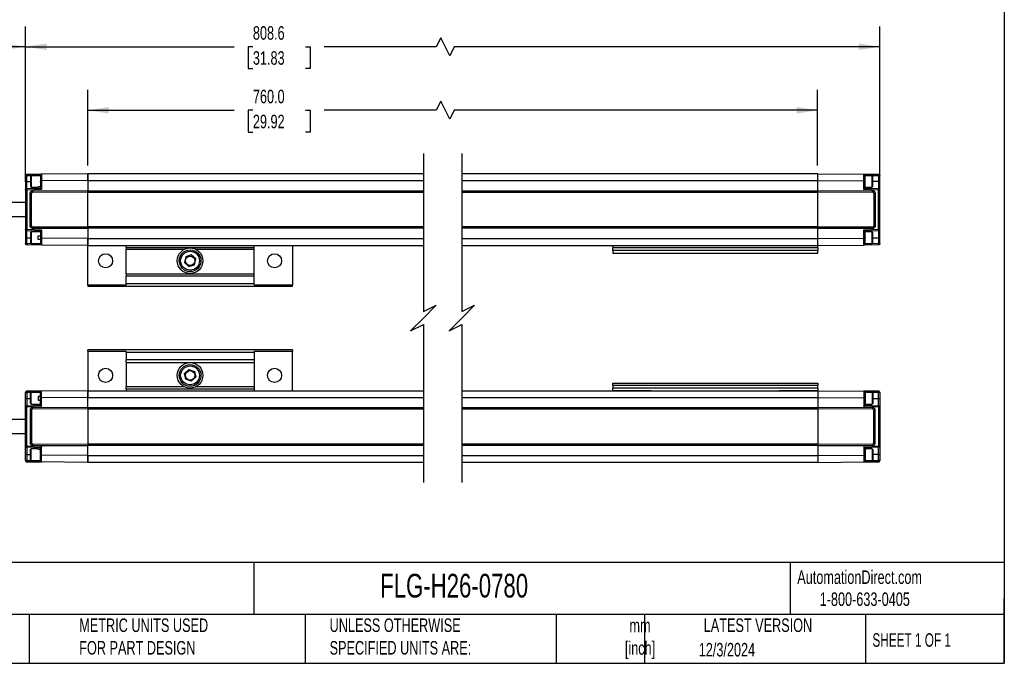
# Model space of a CAD drawing. Header units: millimetres. Extents: x 16 to 683, y 16 to 524.
# Tile 6 of 15: x 298 to 683, y 16 to 267. Entities that reach past the tile are written whole.
import ezdxf

# ---------------------------------------------------------------- set-up
doc = ezdxf.new("R2010")
doc.units = ezdxf.units.MM
doc.header["$LTSCALE"] = 2.5
doc.layers.add('DIMENSIONS', color=140, linetype='Continuous', lineweight=25)
doc.layers.add('TEXT', color=140, linetype='Continuous', lineweight=25)
doc.styles.add('SLDTEXTSTYLE0', font='TXT', dxfattribs={"width": 0.7})
doc.styles.add('SLDTEXTSTYLE1', font='TXT', dxfattribs={"width": 0.65})
doc.dimstyles.new('SLDDIMSTYLE0', dxfattribs={"dimtxt": 5.39502, "dimasz": 8.255, "dimexe": 0, "dimexo": 0.0625, "dimgap": 1.348755, "dimtad": 0, "dimtih": 1, "dimtoh": 1, "dimrnd": 1e-09, "dimzin": 4, "dimdsep": 46, "dimtxsty": 'SLDTEXTSTYLE0', "dimsah": 1, "dimcen": 0.09, "dimadec": 0, "dimazin": 1, "dimtfac": 1, "dimtofl": 0, "dimtmove": 0, "dimatfit": 3, "dimfxl": 0, "dimfrac": 2, "dimtolj": 1, "dimtzin": 12, "dimarcsym": 0})
doc.dimstyles.new('SLDDIMSTYLE1', dxfattribs={"dimtxt": 5.39502, "dimasz": 8.255, "dimexe": 0, "dimexo": 0.0625, "dimgap": 1.348755, "dimtad": 0, "dimtih": 1, "dimtoh": 1, "dimrnd": 1e-09, "dimzin": 12, "dimdsep": 46, "dimtxsty": 'SLDTEXTSTYLE0', "dimsah": 1, "dimcen": 0.09, "dimadec": 0, "dimazin": 3, "dimtfac": 1, "dimtofl": 0, "dimtmove": 0, "dimatfit": 3, "dimfxl": 0, "dimfrac": 2, "dimtolj": 1, "dimtzin": 12, "dimarcsym": 0})

# ---------------------------------------------------------------- blocks, each defined once
blk = doc.blocks.new('_D')
at = {"layer": 'DIMENSIONS'}
for p, q in [((324.5, 210.41), (324.5, 240)), ((609.7, 210.41), (609.7, 240)), ((462.42, 235.59), (460.66, 232.06)), ((465.95, 228.54), (462.42, 235.59)), ((324.5, 232.06), (381.73, 232.06)), ((389.04, 232.06), (387.23, 232.06)), ((387.23, 232.06), (387.23, 223.49)), ((409.56, 232.06), (411.38, 232.06)), ((411.38, 232.06), (411.38, 223.49)), ((460.66, 232.06), (416.87, 232.06)), ((467.71, 232.06), (465.95, 228.54)), ((609.7, 232.06), (467.71, 232.06)), ((387.23, 223.49), (389.04, 223.49)), ((411.38, 223.49), (409.56, 223.49))]:
    blk.add_line(p, q, dxfattribs=at)
for points in [[(324.5, 232.06), (332.75, 230.79), (332.75, 233.33)], [(609.7, 232.06), (601.45, 233.33), (601.45, 230.79)]]:
    blk.add_solid(points, dxfattribs=at)
at = {"layer": 'DIMENSIONS', "char_height": 5.292, "attachment_point": 1, "style": 'SLDTEXTSTYLE0'}
for s, insert in [('760.0', (389.04, 240.09)), ('29.92', (389.04, 230.31))]:
    blk.add_mtext(s, dxfattribs=dict(at, insert=insert))
blk = doc.blocks.new('_D_1')
at = {"layer": 'DIMENSIONS'}
for p, q in [((300.2, 204.03), (300.2, 264.84)), ((634, 204.03), (634, 264.84)), ((462.45, 260.43), (460.68, 256.9)), ((465.98, 253.37), (462.45, 260.43)), ((300.2, 256.9), (381.73, 256.9)), ((389.04, 256.9), (387.23, 256.9)), ((387.23, 256.9), (387.23, 248.33)), ((409.56, 256.9), (411.38, 256.9)), ((411.38, 256.9), (411.38, 248.33)), ((460.68, 256.9), (416.87, 256.9)), ((467.74, 256.9), (465.98, 253.37)), ((634, 256.9), (467.74, 256.9)), ((387.23, 248.33), (389.04, 248.33)), ((411.38, 248.33), (409.56, 248.33))]:
    blk.add_line(p, q, dxfattribs=at)
for points in [[(300.2, 256.9), (308.45, 255.63), (308.45, 258.17)], [(634, 256.9), (625.75, 258.17), (625.75, 255.63)]]:
    blk.add_solid(points, dxfattribs=at)
at = {"layer": 'DIMENSIONS', "char_height": 5.292, "attachment_point": 1, "style": 'SLDTEXTSTYLE0'}
for s, insert in [('808.6', (389.04, 264.93)), ('31.83', (389.04, 255.15))]:
    blk.add_mtext(s, dxfattribs=dict(at, insert=insert))
blk = doc.blocks.new('_D_2')
at = {"layer": 'DIMENSIONS'}
for p, q in [((203.55, 201.66), (203.55, 264.84)), ((300.2, 204.03), (300.2, 264.84)), ((267.73, 260.43), (265.96, 256.9)), ((271.25, 253.37), (267.73, 260.43)), ((203.55, 256.9), (227.72, 256.9)), ((265.96, 256.9), (252.58, 256.9)), ((273.02, 256.9), (271.25, 253.37)), ((300.2, 256.9), (273.02, 256.9))]:
    blk.add_line(p, q, dxfattribs=at)
for points in [[(203.55, 256.9), (211.81, 255.63), (211.81, 258.17)], [(300.2, 256.9), (291.94, 258.17), (291.94, 255.63)]]:
    blk.add_solid(points, dxfattribs=at)
at = {"layer": 'DIMENSIONS', "char_height": 5.292, "attachment_point": 1, "style": 'SLDTEXTSTYLE0'}
for s, insert in [('200.0', (229.89, 263.72)), ('[7.87]', (228.93, 255.15))]:
    blk.add_mtext(s, dxfattribs=dict(at, insert=insert))

msp = doc.modelspace()

# ---------------------------------------------------------------- linework, layer by layer
for p, q in [((300.681, 206.53), (300.198, 206.53)), ((300.198, 206.53), (300.198, 204.238)), ((300.681, 204.238), (300.198, 204.238)), ((300.198, 204.238), (300.198, 200.853)), ((300.681, 206.53), (305.998, 206.579)), ((300.681, 204.238), (300.681, 206.53)), ((300.681, 201.352), (300.681, 204.238)), ((300.681, 204.238), (302.198, 204.238)), ((300.694, 207.03), (306.494, 207.081)), ((302.423, 206.488), (302.198, 206.263)), ((302.198, 206.263), (302.198, 202.213)), ((305.998, 206.488), (302.423, 206.488)), ((302.423, 206.488), (302.423, 201.988)), ((305.998, 206.581), (305.998, 206.342)), ((305.998, 204.088), (305.999, 204.363)), ((305.998, 204.088), (305.998, 201.538)), ((324.498, 207.238), (306.494, 207.081)), ((324.498, 204.578), (306.498, 204.416)), ((306.498, 204.416), (306.498, 201.095)), ((455.679, 207.238), (324.498, 207.238)), ((324.498, 204.578), (324.498, 207.238)), ((324.498, 207.238), (324.498, 204.578)), ((324.498, 204.578), (455.679, 204.578)), ((324.498, 204.578), (324.498, 200.668)), ((609.705, 207.238), (470.679, 207.238)), ((470.679, 204.578), (609.705, 204.578)), ((609.705, 204.578), (609.705, 207.238)), ((609.705, 207.238), (627.709, 207.081)), ((609.705, 204.578), (609.705, 207.238)), ((609.705, 200.668), (609.705, 204.578)), ((609.705, 204.578), (627.705, 204.416)), ((627.705, 201.095), (627.705, 204.416)), ((627.709, 207.081), (633.509, 207.03)), ((628.205, 206.343), (628.205, 206.581)), ((628.205, 206.579), (633.522, 206.53)), ((630.98, 206.488), (628.205, 206.488)), ((628.205, 204.088), (628.205, 204.363)), ((628.205, 201.538), (628.205, 204.088)), ((631.205, 206.263), (630.98, 206.488)), ((630.98, 201.988), (630.98, 206.488)), ((631.205, 202.213), (631.205, 206.263)), ((633.522, 204.238), (631.205, 204.238)), ((633.522, 206.53), (633.522, 204.238)), ((634.005, 206.53), (633.522, 206.53)), ((633.522, 204.238), (633.522, 201.352)), ((633.522, 204.238), (634.005, 204.238)), ((634.005, 204.238), (634.005, 206.53)), ((634.005, 200.853), (634.005, 204.238)), ((300.198, 200.853), (300.198, 185.624)), ((306, 201.538), (300.681, 201.352)), ((306.498, 201.095), (300.698, 200.891)), ((300.698, 200.891), (300.698, 185.585)), ((302.198, 202.213), (302.423, 201.988)), ((302.423, 201.988), (305.198, 201.988)), ((302.995, 200.592), (324.498, 200.668)), ((302.997, 200.063), (302.995, 200.592)), ((302.997, 200.063), (324.498, 200.138)), ((305.198, 202.114), (305.998, 202.114)), ((305.198, 201.988), (305.198, 202.114)), ((305.998, 202.079), (305.198, 202.079)), ((305.998, 201.538), (306, 201.538)), ((324.498, 200.668), (324.498, 200.518)), ((324.498, 200.517), (455.679, 200.517)), ((324.498, 199.988), (324.498, 200.517)), ((470.679, 200.517), (609.705, 200.517)), ((609.705, 200.668), (631.208, 200.592)), ((609.705, 200.518), (609.705, 200.668)), ((609.705, 200.517), (609.705, 199.988)), ((609.705, 200.138), (631.206, 200.063)), ((633.505, 200.891), (627.705, 201.095)), ((628.203, 201.538), (628.205, 201.538)), ((633.522, 201.352), (628.203, 201.538)), ((628.205, 201.988), (630.98, 201.988)), ((630.98, 201.988), (631.205, 202.213)), ((631.206, 200.063), (631.208, 200.592)), ((633.505, 185.585), (633.505, 200.891)), ((634.005, 185.624), (634.005, 200.853)), ((301.998, 186.888), (301.998, 199.588)), ((302.498, 199.563), (301.998, 199.588)), ((302.498, 186.913), (302.498, 199.563)), ((324.498, 199.988), (455.679, 199.988)), ((324.498, 186.488), (324.498, 199.988)), ((470.679, 199.988), (609.705, 199.988)), ((609.705, 186.488), (609.705, 199.988)), ((632.205, 199.588), (631.705, 199.563)), ((631.705, 199.563), (631.705, 186.913)), ((632.205, 199.588), (632.205, 186.888)), ((300.198, 195.988), (280.108, 195.988)), ((280.108, 190.488), (300.198, 190.488)), ((300.198, 185.624), (300.198, 182.238)), ((300.681, 185.124), (306, 184.938)), ((300.681, 182.238), (300.681, 185.124)), ((300.698, 185.585), (306.498, 185.382)), ((301.998, 186.888), (302.498, 186.913)), ((302.997, 186.413), (302.995, 185.884)), ((324.498, 185.808), (302.995, 185.884)), ((324.498, 186.338), (302.997, 186.413)), ((305.998, 184.938), (305.998, 182.116)), ((306.498, 185.382), (306.498, 182.06)), ((455.679, 186.488), (324.498, 186.488)), ((324.498, 185.959), (324.498, 186.488)), ((455.679, 185.959), (324.498, 185.959)), ((324.498, 185.959), (324.498, 185.808)), ((324.498, 185.808), (324.498, 181.898)), ((609.705, 186.488), (470.679, 186.488)), ((609.705, 185.959), (470.679, 185.959)), ((609.705, 186.488), (609.705, 185.959)), ((631.206, 186.413), (609.705, 186.338)), ((609.705, 185.808), (609.705, 185.959)), ((631.208, 185.884), (609.705, 185.808)), ((609.705, 181.898), (609.705, 185.808)), ((627.705, 185.382), (633.505, 185.585)), ((627.705, 182.06), (627.705, 185.382)), ((628.203, 184.938), (633.522, 185.124)), ((628.205, 182.389), (628.205, 184.938)), ((631.206, 186.413), (631.208, 185.884)), ((631.705, 186.913), (632.205, 186.888)), ((633.522, 185.124), (633.522, 182.238)), ((634.005, 182.238), (634.005, 185.624)), ((300.681, 182.238), (300.198, 182.238)), ((300.198, 182.238), (300.198, 179.946)), ((300.681, 179.946), (300.681, 182.238)), ((300.681, 182.238), (302.198, 182.238)), ((302.423, 184.488), (302.198, 184.263)), ((302.198, 184.263), (302.198, 180.213)), ((305.998, 184.488), (302.423, 184.488)), ((302.423, 184.488), (302.423, 179.988)), ((305.198, 182.926), (305.998, 182.926)), ((305.198, 181.551), (305.198, 182.926)), ((306, 181.551), (305.198, 181.551)), ((305.998, 182.116), (305.998, 181.551)), ((305.998, 181.551), (306.001, 181.551)), ((324.498, 181.898), (306.498, 182.06)), ((324.498, 181.898), (455.679, 181.898)), ((324.498, 179.238), (324.498, 181.898)), ((324.498, 181.898), (324.498, 179.238)), ((470.679, 181.898), (609.705, 181.898)), ((609.705, 181.898), (627.705, 182.06)), ((609.705, 179.238), (609.705, 181.898)), ((609.705, 179.238), (609.705, 181.898)), ((630.98, 184.488), (628.205, 184.488)), ((628.205, 182.389), (628.205, 182.113)), ((631.205, 184.263), (630.98, 184.488)), ((630.98, 179.988), (630.98, 184.488)), ((631.205, 180.213), (631.205, 184.263)), ((631.205, 182.238), (633.522, 182.238)), ((633.522, 182.238), (634.005, 182.238)), ((633.522, 182.238), (633.522, 179.946)), ((634.005, 179.946), (634.005, 182.238)), ((300.198, 179.946), (300.681, 179.946)), ((305.998, 179.897), (300.681, 179.946)), ((306.494, 179.395), (300.694, 179.446)), ((302.198, 180.213), (302.423, 179.988)), ((302.423, 179.988), (305.998, 179.988)), ((305.998, 180.109), (305.998, 180.169)), ((305.998, 180.105), (305.998, 179.895)), ((324.498, 179.238), (306.494, 179.395)), ((324.498, 179.238), (455.679, 179.238)), ((324.498, 163.802), (324.498, 179.069)), ((339.498, 178.478), (339.498, 179.238)), ((339.498, 178.478), (339.498, 177.681)), ((339.498, 178.478), (389.498, 178.478)), ((362.205, 177.681), (339.498, 177.681)), ((339.498, 168.178), (339.498, 177.681)), ((389.498, 177.681), (366.791, 177.681)), ((389.498, 178.478), (389.498, 179.238)), ((389.498, 177.681), (389.498, 178.478)), ((389.498, 168.178), (389.498, 177.681)), ((404.498, 179.238), (404.498, 163.802)), ((470.679, 179.238), (609.705, 179.238)), ((529.705, 179.138), (544.705, 179.138)), ((529.705, 179.138), (529.705, 178.238)), ((609.705, 178.238), (529.705, 178.238)), ((529.705, 177.238), (529.705, 178.238)), ((609.705, 177.238), (529.705, 177.238)), ((529.705, 177.238), (529.705, 176.238)), ((544.705, 179.238), (544.705, 179.138)), ((594.705, 179.138), (594.705, 179.238)), ((594.705, 179.138), (609.705, 179.138)), ((609.705, 179.238), (627.709, 179.395)), ((609.705, 178.238), (609.705, 179.138)), ((609.705, 178.238), (609.705, 177.238)), ((609.705, 176.238), (609.705, 177.238)), ((633.509, 179.446), (627.709, 179.395)), ((628.205, 180.134), (628.205, 180.189)), ((628.205, 179.895), (628.205, 180.134)), ((628.205, 179.988), (630.98, 179.988)), ((633.522, 179.946), (628.205, 179.897)), ((630.98, 179.988), (631.205, 180.213)), ((634.005, 179.946), (633.522, 179.946)), ((362.783, 174.784), (362.302, 172.526)), ((364.98, 175.497), (362.783, 174.784)), ((366.695, 173.951), (364.98, 175.497)), ((366.214, 171.692), (366.695, 173.951)), ((529.705, 176.238), (609.705, 176.238)), ((362.302, 172.526), (364.017, 170.979)), ((364.017, 170.979), (366.214, 171.692)), ((339.498, 168.178), (389.498, 168.178)), ((339.498, 168.178), (339.498, 167.178)), ((389.498, 167.178), (339.498, 167.178)), ((339.498, 164.238), (339.498, 167.178)), ((389.498, 167.178), (389.498, 168.178)), ((389.498, 164.238), (389.498, 167.178)), ((324.498, 163.802), (324.498, 163.238)), ((324.498, 163.802), (339.498, 163.802)), ((404.498, 163.238), (324.498, 163.238)), ((389.498, 164.238), (339.498, 164.238)), ((339.498, 164.238), (339.498, 163.802)), ((389.498, 163.802), (389.498, 164.238)), ((389.498, 163.802), (404.498, 163.802)), ((404.498, 163.238), (404.498, 163.802)), ((324.498, 137.874), (324.498, 138.438)), ((404.498, 138.438), (324.498, 138.438)), ((324.498, 137.874), (339.498, 137.874)), ((324.498, 137.874), (324.498, 122.607)), ((339.498, 137.438), (339.498, 137.874)), ((389.498, 137.438), (339.498, 137.438)), ((339.498, 137.438), (339.498, 134.498)), ((389.498, 137.874), (404.498, 137.874)), ((389.498, 137.874), (389.498, 137.438)), ((389.498, 137.438), (389.498, 134.498)), ((404.498, 138.438), (404.498, 137.874)), ((404.498, 122.438), (404.498, 137.874)), ((389.498, 134.498), (339.498, 134.498)), ((339.498, 133.498), (339.498, 134.498)), ((339.498, 133.498), (339.498, 123.995)), ((339.498, 133.498), (389.498, 133.498)), ((389.498, 134.498), (389.498, 133.498)), ((389.498, 133.498), (389.498, 123.995)), ((362.302, 129.151), (364.017, 130.697)), ((362.783, 126.892), (362.302, 129.151)), ((364.017, 130.697), (366.214, 129.984)), ((366.695, 127.726), (364.98, 126.179)), ((366.214, 129.984), (366.695, 127.726)), ((339.498, 123.198), (339.498, 123.995)), ((362.205, 123.995), (339.498, 123.995)), ((339.498, 123.198), (389.498, 123.198)), ((339.498, 123.198), (339.498, 122.438)), ((364.98, 126.179), (362.783, 126.892)), ((389.498, 123.995), (366.791, 123.995)), ((389.498, 123.995), (389.498, 123.198)), ((389.498, 123.198), (389.498, 122.438)), ((529.705, 125.438), (609.705, 125.438)), ((529.705, 124.438), (529.705, 125.438)), ((609.705, 124.438), (529.705, 124.438)), ((529.705, 124.438), (529.705, 123.438)), ((609.705, 123.438), (529.705, 123.438)), ((529.705, 122.538), (529.705, 123.438)), ((609.705, 125.438), (609.705, 124.438)), ((609.705, 123.438), (609.705, 124.438)), ((609.705, 123.438), (609.705, 122.538)), ((300.198, 121.73), (300.681, 121.73)), ((300.198, 119.438), (300.198, 121.73)), ((300.681, 119.438), (300.198, 119.438)), ((300.198, 116.053), (300.198, 119.438)), ((305.998, 121.779), (300.681, 121.73)), ((300.681, 121.73), (300.681, 119.438)), ((300.681, 119.438), (300.681, 116.552)), ((300.681, 119.438), (302.198, 119.438)), ((306.494, 122.281), (300.694, 122.23)), ((302.423, 121.688), (302.198, 121.463)), ((302.198, 117.413), (302.198, 121.463)), ((305.998, 121.688), (302.423, 121.688)), ((302.423, 117.188), (302.423, 121.688)), ((306, 120.126), (305.198, 120.126)), ((305.198, 120.126), (305.198, 118.751)), ((305.998, 121.571), (305.998, 121.781)), ((305.998, 121.568), (305.998, 121.508)), ((305.998, 119.56), (305.998, 120.126)), ((305.998, 120.126), (306.001, 120.126)), ((305.998, 116.738), (305.998, 119.56)), ((324.498, 122.438), (306.494, 122.281)), ((324.498, 119.778), (306.498, 119.616)), ((306.498, 116.295), (306.498, 119.616)), ((324.498, 122.438), (455.679, 122.438)), ((324.498, 122.438), (324.498, 119.778)), ((324.498, 119.778), (324.498, 122.438)), ((324.498, 119.778), (455.679, 119.778)), ((324.498, 115.868), (324.498, 119.778)), ((470.679, 122.438), (609.705, 122.438)), ((470.679, 119.778), (609.705, 119.778)), ((529.705, 122.538), (544.705, 122.538)), ((544.705, 122.438), (544.705, 122.538)), ((594.705, 122.538), (609.705, 122.538)), ((594.705, 122.538), (594.705, 122.438)), ((609.705, 122.438), (627.709, 122.281)), ((609.705, 122.438), (609.705, 119.778)), ((609.705, 122.438), (609.705, 119.778)), ((609.705, 119.778), (627.705, 119.616)), ((609.705, 119.778), (609.705, 115.868)), ((627.705, 119.616), (627.705, 116.295)), ((633.509, 122.23), (627.709, 122.281)), ((628.205, 121.781), (628.205, 121.542)), ((633.522, 121.73), (628.205, 121.779)), ((630.98, 121.688), (628.205, 121.688)), ((628.205, 121.542), (628.205, 121.487)), ((628.205, 119.288), (628.205, 116.738)), ((631.205, 121.463), (630.98, 121.688)), ((630.98, 121.688), (630.98, 117.188)), ((631.205, 121.463), (631.205, 117.413)), ((631.205, 119.438), (633.522, 119.438)), ((633.522, 119.438), (633.522, 121.73)), ((634.005, 121.73), (633.522, 121.73)), ((633.522, 116.552), (633.522, 119.438)), ((633.522, 119.438), (634.005, 119.438)), ((634.005, 121.73), (634.005, 119.438)), ((634.005, 119.438), (634.005, 116.053)), ((300.198, 100.824), (300.198, 116.053)), ((300.681, 116.552), (306, 116.738)), ((300.698, 116.091), (306.498, 116.295)), ((300.698, 100.785), (300.698, 116.091)), ((302.198, 117.413), (302.423, 117.188)), ((302.423, 117.188), (305.998, 117.188)), ((324.498, 115.868), (302.995, 115.792)), ((302.997, 115.263), (302.995, 115.792)), ((305.198, 118.751), (305.998, 118.751)), ((324.498, 115.718), (324.498, 115.868)), ((455.679, 115.717), (324.498, 115.717)), ((324.498, 115.717), (324.498, 115.188)), ((609.705, 115.717), (470.679, 115.717)), ((631.208, 115.792), (609.705, 115.868)), ((609.705, 115.868), (609.705, 115.718)), ((609.705, 115.188), (609.705, 115.717)), ((627.705, 116.295), (633.505, 116.091)), ((628.203, 116.738), (633.522, 116.552)), ((628.205, 117.188), (630.98, 117.188)), ((630.98, 117.188), (631.205, 117.413)), ((631.206, 115.263), (631.208, 115.792)), ((633.505, 116.091), (633.505, 100.785)), ((634.005, 116.053), (634.005, 100.824)), ((301.998, 114.788), (301.998, 102.088)), ((301.998, 114.788), (302.498, 114.763)), ((302.498, 114.763), (302.498, 102.113)), ((324.498, 115.338), (302.997, 115.263)), ((455.679, 115.188), (324.498, 115.188)), ((324.498, 115.188), (324.498, 101.688)), ((609.705, 115.188), (470.679, 115.188)), ((631.206, 115.263), (609.705, 115.338)), ((609.705, 115.188), (609.705, 101.688)), ((631.705, 114.763), (632.205, 114.788)), ((631.705, 102.113), (631.705, 114.763)), ((632.205, 102.088), (632.205, 114.788)), ((300.198, 111.188), (280.108, 111.188)), ((280.108, 105.688), (300.198, 105.688)), ((300.198, 97.438), (300.198, 100.824)), ((306, 100.138), (300.681, 100.324)), ((300.681, 100.324), (300.681, 97.438)), ((306.498, 100.582), (300.698, 100.785)), ((302.498, 102.113), (301.998, 102.088)), ((302.997, 101.613), (302.995, 101.084)), ((302.995, 101.084), (324.498, 101.008)), ((302.997, 101.613), (324.498, 101.538)), ((305.998, 97.589), (305.998, 100.138)), ((305.998, 100.138), (306, 100.138)), ((306.498, 97.26), (306.498, 100.582)), ((324.498, 101.688), (455.679, 101.688)), ((324.498, 101.688), (324.498, 101.159)), ((324.498, 101.159), (455.679, 101.159)), ((324.498, 101.008), (324.498, 101.159)), ((324.498, 97.098), (324.498, 101.008)), ((470.679, 101.688), (609.705, 101.688)), ((470.679, 101.159), (609.705, 101.159)), ((609.705, 101.159), (609.705, 101.688)), ((609.705, 101.538), (631.206, 101.613)), ((609.705, 101.159), (609.705, 101.008)), ((609.705, 101.008), (631.208, 101.084)), ((609.705, 101.008), (609.705, 97.098)), ((633.505, 100.785), (627.705, 100.582)), ((627.705, 100.582), (627.705, 97.26)), ((633.522, 100.324), (628.203, 100.138)), ((628.203, 100.138), (628.205, 100.138)), ((628.205, 100.138), (628.205, 97.588)), ((631.206, 101.613), (631.208, 101.084)), ((632.205, 102.088), (631.705, 102.113)), ((633.522, 97.438), (633.522, 100.324)), ((634.005, 100.824), (634.005, 97.438)), ((300.681, 97.438), (300.198, 97.438)), ((300.198, 95.146), (300.198, 97.438)), ((300.681, 97.438), (300.681, 95.146)), ((300.681, 97.438), (302.198, 97.438)), ((302.423, 99.688), (302.198, 99.463)), ((302.198, 95.413), (302.198, 99.463)), ((305.198, 99.688), (302.423, 99.688)), ((302.423, 95.188), (302.423, 99.688)), ((305.198, 99.688), (305.198, 99.562)), ((305.998, 99.598), (305.198, 99.598)), ((305.198, 99.562), (305.998, 99.562)), ((305.998, 97.589), (305.999, 97.313)), ((324.498, 97.098), (306.498, 97.26)), ((324.498, 97.098), (455.679, 97.098)), ((324.498, 97.098), (324.498, 94.438)), ((324.498, 94.438), (324.498, 97.098)), ((470.679, 97.098), (609.705, 97.098)), ((609.705, 97.098), (627.705, 97.26)), ((609.705, 97.098), (609.705, 94.438)), ((609.705, 97.098), (609.705, 94.438)), ((630.98, 99.688), (628.205, 99.688)), ((628.205, 97.588), (628.205, 97.313)), ((631.205, 99.463), (630.98, 99.688)), ((630.98, 99.688), (630.98, 95.188)), ((631.205, 99.463), (631.205, 95.413)), ((633.522, 97.438), (631.205, 97.438)), ((633.522, 97.438), (634.005, 97.438)), ((633.522, 95.146), (633.522, 97.438)), ((634.005, 97.438), (634.005, 95.146)), ((300.681, 95.146), (300.198, 95.146)), ((300.681, 95.146), (305.998, 95.097)), ((300.694, 94.646), (306.494, 94.595)), ((302.198, 95.413), (302.423, 95.188)), ((302.423, 95.188), (305.998, 95.188)), ((305.998, 95.095), (305.998, 95.334)), ((324.498, 94.438), (306.494, 94.595)), ((455.679, 94.438), (324.498, 94.438)), ((609.705, 94.438), (470.679, 94.438)), ((609.705, 94.438), (627.709, 94.595)), ((627.709, 94.595), (633.509, 94.646)), ((628.205, 95.334), (628.205, 95.095)), ((628.205, 95.188), (630.98, 95.188)), ((628.205, 95.097), (633.522, 95.146)), ((630.98, 95.188), (631.205, 95.413)), ((634.005, 95.146), (633.522, 95.146))]:
    msp.add_line(p, q)
at = {"flags": 128}
for points in [[(305.998, 206.342), (305.998, 206.029), (305.998, 205.568), (305.998, 204.997), (305.999, 204.363)], [(305.998, 95.334), (305.998, 95.647), (305.998, 96.108), (305.998, 96.68), (305.999, 97.313)]]:
    msp.add_lwpolyline(points, dxfattribs=at)
for centre, radius in [((364.498, 173.238), 5), ((364.498, 173.238), 4.25), ((331.498, 173.238), 2.75), ((364.498, 173.238), 3.683), ((364.498, 173.238), 1.842), ((397.498, 173.238), 2.75), ((331.498, 128.438), 2.75), ((364.498, 128.438), 5), ((364.498, 128.438), 4.25), ((364.498, 128.438), 3.683), ((397.498, 128.438), 2.75), ((364.498, 128.438), 1.842)]:
    msp.add_circle(centre, radius)
for centre, radius, start, end in [((311.445, 206.645), 10.765, 178.73079, 180.61225), ((301.311, 206.91), 0.629, 168.97664, 182.39108), ((632.893, 206.91), 0.628, 357.59842, 11.03386), ((622.938, 206.646), 10.585, 359.3717, 1.28526), ((293.601, 200.991), 7.089, 1.84728, 2.92368), ((175.735, 196.53), 125.04, 1.99867, 2.14923), ((758.468, 196.53), 125.04, 177.85077, 178.00133), ((640.602, 200.991), 7.089, 177.07632, 178.15272), ((293.6, 185.485), 7.09, 357.07631, 358.1526), ((175.777, 189.945), 124.998, 357.85077, 358.00138), ((758.426, 189.945), 124.998, 181.99862, 182.14923), ((640.603, 185.485), 7.09, 181.8474, 182.92369), ((311.446, 179.831), 10.765, 179.38775, 181.2692), ((301.311, 179.566), 0.629, 177.60904, 191.02335), ((632.893, 179.566), 0.628, 348.96615, 2.40146), ((622.938, 179.83), 10.585, 358.71475, 0.6283), ((311.446, 121.845), 10.765, 178.7308, 180.61225), ((301.311, 122.11), 0.629, 168.97665, 182.39096), ((632.893, 122.11), 0.628, 357.59854, 11.03385), ((622.938, 121.846), 10.585, 359.3717, 1.28525), ((293.6, 116.191), 7.09, 1.8474, 2.92369), ((175.777, 111.732), 124.998, 1.99862, 2.14923), ((758.426, 111.732), 124.998, 177.85077, 178.00138), ((640.603, 116.191), 7.09, 177.07631, 178.1526), ((293.601, 100.685), 7.089, 357.07632, 358.15272), ((175.735, 105.146), 125.04, 357.85077, 358.00133), ((758.468, 105.146), 125.04, 181.99867, 182.14923), ((640.602, 100.685), 7.089, 181.84728, 182.92368), ((311.445, 95.031), 10.765, 179.38775, 181.26921), ((301.311, 94.766), 0.629, 177.60892, 191.02336), ((632.893, 94.766), 0.628, 348.96614, 2.40158), ((622.938, 95.03), 10.585, 358.71474, 0.6283)]:
    msp.add_arc(centre, radius, start, end)
for points, knots in [([(300.198, 206.53), (300.206, 206.596), (300.221, 206.726), (300.335, 206.891), (300.499, 207.006), (300.629, 207.022), (300.694, 207.03)], [0, 0, 0, 0, 0.2499984, 0.5000166, 0.750009, 1, 1, 1, 1]), ([(306.494, 207.081), (306.429, 207.073), (306.299, 207.057), (306.135, 206.941), (306.021, 206.776), (306.006, 206.646), (305.998, 206.581)], [0, 0, 0, 0, 0.2500246, 0.5000128, 0.7500057, 1, 1, 1, 1]), ([(306.498, 204.416), (306.438, 204.416), (306.323, 204.414), (306.185, 204.406), (306.092, 204.393), (306.039, 204.386), (306.012, 204.37), (305.999, 204.362)], [0, 0, 0, 0, 0.3551548, 0.68571, 0.8154992, 0.9116191, 1, 1, 1, 1]), ([(306.494, 207.081), (306.494, 207.009), (306.495, 206.755), (306.495, 206.202), (306.497, 205.386), (306.498, 204.752), (306.498, 204.416)], [0, 0, 0, 0, 0.0809513, 0.2863981, 0.6218026, 1, 1, 1, 1]), ([(627.705, 204.416), (627.705, 204.753), (627.707, 205.387), (627.708, 206.204), (627.708, 206.756), (627.709, 207.01), (627.709, 207.081)], [0, 0, 0, 0, 0.3788545, 0.7135796, 0.9200664, 1, 1, 1, 1]), ([(627.705, 204.416), (627.765, 204.416), (627.881, 204.415), (628.032, 204.401), (628.144, 204.396), (628.191, 204.37), (628.204, 204.362)], [0, 0, 0, 0, 0.3546815, 0.6849271, 0.9109362, 1, 1, 1, 1]), ([(627.709, 207.081), (627.774, 207.073), (627.904, 207.057), (628.068, 206.941), (628.182, 206.776), (628.197, 206.646), (628.205, 206.581)], [0, 0, 0, 0, 0.2500246, 0.5000128, 0.7500057, 1, 1, 1, 1]), ([(628.205, 204.363), (628.203, 204.619), (628.201, 205.017), (628.2, 205.572), (628.204, 205.975), (628.205, 206.237), (628.205, 206.342)], [0, 0, 0, 0, 0.3883443, 0.6034494, 0.8397372, 1, 1, 1, 1]), ([(633.509, 207.03), (633.574, 207.022), (633.704, 207.006), (633.868, 206.891), (633.982, 206.726), (633.997, 206.596), (634.005, 206.53)], [0, 0, 0, 0, 0.2499884, 0.5000099, 0.7500042, 1, 1, 1, 1]), ([(300.198, 200.853), (300.205, 200.917), (300.22, 201.045), (300.331, 201.208), (300.49, 201.324), (300.617, 201.343), (300.681, 201.352)], [0, 0, 0, 0, 0.2500036, 0.5000005, 0.7500146, 1, 1, 1, 1]), ([(300.698, 200.891), (300.634, 200.891), (300.516, 200.891), (300.363, 200.879), (300.257, 200.878), (300.211, 200.858), (300.198, 200.853)], [0, 0, 0, 0, 0.3799278, 0.7024216, 0.9190365, 1, 1, 1, 1]), ([(301.998, 199.588), (302.013, 199.718), (302.043, 199.981), (302.274, 200.316), (302.606, 200.547), (302.867, 200.577), (302.995, 200.592)], [0, 0, 0, 0, 0.2477762, 0.5021643, 0.7554584, 1, 1, 1, 1]), ([(302.997, 200.063), (302.934, 200.056), (302.838, 200.046), (302.722, 199.984), (302.632, 199.911), (302.559, 199.813), (302.508, 199.691), (302.502, 199.609), (302.498, 199.563)], [0, 0, 0, 0, 0.2381762, 0.3656413, 0.4983381, 0.6836246, 0.8255173, 1, 1, 1, 1]), ([(306.498, 201.095), (306.464, 201.128), (306.409, 201.18), (306.293, 201.29), (306.177, 201.398), (306.069, 201.488), (306.021, 201.529), (306.005, 201.536), (306, 201.538)], [0, 0, 0, 0, 0.214746, 0.3390082, 0.7190332, 0.9219726, 0.976302, 1, 1, 1, 1]), ([(627.705, 201.095), (627.771, 201.157), (627.887, 201.268), (628.037, 201.408), (628.135, 201.488), (628.183, 201.529), (628.199, 201.536), (628.203, 201.538)], [0, 0, 0, 0, 0.4083769, 0.7191807, 0.9238677, 0.9773786, 1, 1, 1, 1]), ([(631.705, 199.563), (631.701, 199.609), (631.695, 199.691), (631.644, 199.813), (631.571, 199.911), (631.481, 199.984), (631.365, 200.046), (631.269, 200.056), (631.206, 200.063)], [0, 0, 0, 0, 0.174525, 0.316445, 0.5016625, 0.6343115, 0.7617447, 1, 1, 1, 1]), ([(631.208, 200.592), (631.336, 200.577), (631.597, 200.547), (631.929, 200.316), (632.16, 199.981), (632.19, 199.718), (632.205, 199.588)], [0, 0, 0, 0, 0.2445455, 0.4978277, 0.7522199, 1, 1, 1, 1]), ([(634.005, 200.853), (633.992, 200.858), (633.946, 200.878), (633.84, 200.879), (633.687, 200.891), (633.569, 200.891), (633.505, 200.891)], [0, 0, 0, 0, 0.0809635, 0.2975784, 0.6200722, 1, 1, 1, 1]), ([(634.005, 200.853), (633.998, 200.917), (633.983, 201.045), (633.872, 201.208), (633.714, 201.324), (633.586, 201.343), (633.522, 201.352)], [0, 0, 0, 0, 0.2500021, 0.4999974, 0.749978, 1, 1, 1, 1]), ([(300.198, 185.624), (300.211, 185.618), (300.257, 185.598), (300.363, 185.597), (300.516, 185.586), (300.634, 185.585), (300.698, 185.585)], [0, 0, 0, 0, 0.08096352, 0.29757839, 0.62007216, 1, 1, 1, 1]), ([(300.681, 185.124), (300.617, 185.133), (300.49, 185.152), (300.331, 185.268), (300.22, 185.431), (300.205, 185.559), (300.198, 185.624)], [0, 0, 0, 0, 0.2499851, 0.4999961, 0.7499967, 1, 1, 1, 1]), ([(302.995, 185.884), (302.867, 185.899), (302.606, 185.929), (302.274, 186.161), (302.043, 186.495), (302.013, 186.758), (301.998, 186.888)], [0, 0, 0, 0, 0.2445418, 0.4978342, 0.7522241, 1, 1, 1, 1]), ([(302.498, 186.913), (302.502, 186.868), (302.508, 186.785), (302.559, 186.663), (302.632, 186.565), (302.722, 186.492), (302.838, 186.43), (302.934, 186.42), (302.997, 186.413)], [0, 0, 0, 0, 0.1745248, 0.3164447, 0.5016621, 0.6343109, 0.761744, 1, 1, 1, 1]), ([(306.498, 185.382), (306.433, 185.319), (306.317, 185.208), (306.165, 185.069), (306.069, 184.987), (306.02, 184.947), (306.005, 184.94), (306, 184.938)], [0, 0, 0, 0, 0.4082553, 0.7190213, 0.9242807, 0.9767848, 1, 1, 1, 1]), ([(627.705, 185.382), (627.77, 185.319), (627.886, 185.208), (628.037, 185.069), (628.134, 184.988), (628.182, 184.947), (628.198, 184.94), (628.203, 184.938)], [0, 0, 0, 0, 0.4082815, 0.7190474, 0.922024, 0.976213, 1, 1, 1, 1]), ([(631.206, 186.413), (631.269, 186.42), (631.365, 186.43), (631.481, 186.492), (631.571, 186.565), (631.644, 186.663), (631.695, 186.785), (631.701, 186.868), (631.705, 186.913)], [0, 0, 0, 0, 0.2381748, 0.3656387, 0.4983342, 0.6836189, 0.8255289, 1, 1, 1, 1]), ([(632.205, 186.888), (632.19, 186.758), (632.16, 186.495), (631.929, 186.161), (631.597, 185.929), (631.336, 185.899), (631.208, 185.884)], [0, 0, 0, 0, 0.2477781, 0.5021726, 0.7554537, 1, 1, 1, 1]), ([(633.505, 185.585), (633.569, 185.585), (633.687, 185.586), (633.84, 185.597), (633.946, 185.598), (633.992, 185.618), (634.005, 185.624)], [0, 0, 0, 0, 0.37992784, 0.70242161, 0.91903648, 1, 1, 1, 1]), ([(633.522, 185.124), (633.586, 185.133), (633.714, 185.152), (633.872, 185.268), (633.983, 185.431), (633.998, 185.559), (634.005, 185.624)], [0, 0, 0, 0, 0.25002164, 0.49999911, 0.74999819, 1, 1, 1, 1]), ([(306.498, 182.06), (306.434, 182.06), (306.316, 182.061), (306.164, 182.077), (306.054, 182.081), (306.011, 182.108), (305.998, 182.116)], [0, 0, 0, 0, 0.37702697, 0.69748898, 0.91399292, 1, 1, 1, 1]), ([(306, 181.551), (306, 181.476), (305.999, 181.284), (305.999, 180.951), (305.998, 180.566), (305.998, 180.297), (305.998, 180.169)], [0, 0, 0, 0, 0.1628892, 0.4166767, 0.7215207, 1, 1, 1, 1]), ([(306.498, 182.06), (306.498, 181.723), (306.497, 181.09), (306.495, 180.272), (306.495, 179.721), (306.494, 179.466), (306.494, 179.395)], [0, 0, 0, 0, 0.3789351, 0.7135793, 0.9200678, 1, 1, 1, 1]), ([(627.705, 182.06), (627.767, 182.06), (627.883, 182.061), (628.034, 182.075), (628.143, 182.081), (628.19, 182.106), (628.204, 182.114)], [0, 0, 0, 0, 0.3689204, 0.685181, 0.9044742, 1, 1, 1, 1]), ([(627.709, 179.395), (627.709, 179.467), (627.708, 179.722), (627.708, 180.274), (627.706, 181.09), (627.705, 181.724), (627.705, 182.06)], [0, 0, 0, 0, 0.0809513, 0.2863983, 0.6218023, 1, 1, 1, 1]), ([(628.205, 180.189), (628.204, 180.299), (628.202, 180.561), (628.201, 180.988), (628.201, 181.52), (628.203, 181.899), (628.205, 182.113)], [0, 0, 0, 0, 0.1710913, 0.409303, 0.665239, 1, 1, 1, 1]), ([(300.694, 179.446), (300.629, 179.454), (300.499, 179.47), (300.335, 179.586), (300.221, 179.75), (300.206, 179.881), (300.198, 179.946)], [0, 0, 0, 0, 0.2499907, 0.4999831, 0.7500015, 1, 1, 1, 1]), ([(306.494, 179.395), (306.429, 179.403), (306.299, 179.419), (306.135, 179.535), (306.021, 179.7), (306.006, 179.83), (305.998, 179.895)], [0, 0, 0, 0, 0.2500242, 0.5000126, 0.7500056, 1, 1, 1, 1]), ([(627.709, 179.395), (627.774, 179.403), (627.904, 179.419), (628.068, 179.535), (628.182, 179.7), (628.197, 179.83), (628.205, 179.895)], [0, 0, 0, 0, 0.2500242, 0.5000126, 0.7500056, 1, 1, 1, 1]), ([(634.005, 179.946), (633.997, 179.881), (633.982, 179.75), (633.868, 179.586), (633.704, 179.47), (633.574, 179.454), (633.509, 179.446)], [0, 0, 0, 0, 0.2499959, 0.4999903, 0.750012, 1, 1, 1, 1]), ([(300.694, 122.23), (300.629, 122.222), (300.499, 122.206), (300.335, 122.091), (300.221, 121.926), (300.206, 121.796), (300.198, 121.73)], [0, 0, 0, 0, 0.2499907, 0.4999831, 0.7500015, 1, 1, 1, 1]), ([(306.494, 122.281), (306.429, 122.273), (306.299, 122.257), (306.135, 122.141), (306.021, 121.976), (306.006, 121.846), (305.998, 121.781)], [0, 0, 0, 0, 0.2500242, 0.5000126, 0.7500056, 1, 1, 1, 1]), ([(306, 120.126), (306, 120.201), (305.999, 120.393), (305.999, 120.725), (305.998, 121.111), (305.998, 121.379), (305.998, 121.508)], [0, 0, 0, 0, 0.1628892, 0.4166767, 0.7215207, 1, 1, 1, 1]), ([(306.498, 119.616), (306.434, 119.616), (306.316, 119.615), (306.164, 119.6), (306.054, 119.596), (306.011, 119.568), (305.998, 119.56)], [0, 0, 0, 0, 0.37702697, 0.69748898, 0.91399292, 1, 1, 1, 1]), ([(306.498, 119.616), (306.498, 119.837), (306.497, 120.251), (306.496, 120.949), (306.495, 121.575), (306.495, 122.05), (306.494, 122.24), (306.494, 122.281)], [0, 0, 0, 0, 0.2486917, 0.4659299, 0.7858288, 0.9536568, 1, 1, 1, 1]), ([(627.709, 122.281), (627.709, 122.239), (627.709, 122.046), (627.708, 121.569), (627.707, 120.943), (627.706, 120.247), (627.705, 119.836), (627.705, 119.616)], [0, 0, 0, 0, 0.0472972, 0.2167993, 0.5369304, 0.7531585, 1, 1, 1, 1]), ([(627.705, 119.616), (627.767, 119.616), (627.883, 119.615), (628.034, 119.601), (628.143, 119.595), (628.19, 119.57), (628.204, 119.562)], [0, 0, 0, 0, 0.3689204, 0.685181, 0.9044742, 1, 1, 1, 1]), ([(627.709, 122.281), (627.774, 122.273), (627.904, 122.257), (628.068, 122.141), (628.182, 121.976), (628.197, 121.846), (628.205, 121.781)], [0, 0, 0, 0, 0.2500242, 0.5000126, 0.7500056, 1, 1, 1, 1]), ([(628.205, 121.487), (628.204, 121.377), (628.202, 121.115), (628.201, 120.688), (628.201, 120.157), (628.203, 119.778), (628.205, 119.563)], [0, 0, 0, 0, 0.1710913, 0.409303, 0.665239, 1, 1, 1, 1]), ([(628.205, 119.288), (628.205, 119.334), (628.205, 119.425), (628.204, 119.517), (628.204, 119.563)], [0, 0, 0, 0, 0.499949, 1, 1, 1, 1]), ([(634.005, 121.73), (633.997, 121.796), (633.982, 121.926), (633.868, 122.091), (633.704, 122.206), (633.574, 122.222), (633.509, 122.23)], [0, 0, 0, 0, 0.2499959, 0.4999903, 0.750012, 1, 1, 1, 1]), ([(300.681, 116.552), (300.617, 116.543), (300.49, 116.524), (300.331, 116.408), (300.22, 116.245), (300.205, 116.117), (300.198, 116.053)], [0, 0, 0, 0, 0.2499851, 0.4999961, 0.7499967, 1, 1, 1, 1]), ([(300.198, 116.053), (300.211, 116.058), (300.257, 116.078), (300.363, 116.079), (300.516, 116.091), (300.634, 116.091), (300.698, 116.091)], [0, 0, 0, 0, 0.08096352, 0.29757839, 0.62007216, 1, 1, 1, 1]), ([(302.995, 115.792), (302.867, 115.777), (302.606, 115.747), (302.274, 115.516), (302.043, 115.181), (302.013, 114.918), (301.998, 114.788)], [0, 0, 0, 0, 0.2445418, 0.4978342, 0.7522241, 1, 1, 1, 1]), ([(306.498, 116.295), (306.433, 116.357), (306.317, 116.468), (306.165, 116.608), (306.069, 116.689), (306.02, 116.729), (306.005, 116.736), (306, 116.738)], [0, 0, 0, 0, 0.4082553, 0.7190213, 0.9242807, 0.9767848, 1, 1, 1, 1]), ([(627.705, 116.295), (627.77, 116.357), (627.886, 116.468), (628.037, 116.607), (628.134, 116.688), (628.182, 116.729), (628.198, 116.736), (628.203, 116.738)], [0, 0, 0, 0, 0.4082815, 0.7190474, 0.922024, 0.976213, 1, 1, 1, 1]), ([(632.205, 114.788), (632.19, 114.918), (632.16, 115.181), (631.929, 115.516), (631.597, 115.747), (631.336, 115.777), (631.208, 115.792)], [0, 0, 0, 0, 0.2477781, 0.5021726, 0.7554537, 1, 1, 1, 1]), ([(633.505, 116.091), (633.569, 116.091), (633.687, 116.091), (633.84, 116.079), (633.946, 116.078), (633.992, 116.058), (634.005, 116.053)], [0, 0, 0, 0, 0.37992784, 0.70242161, 0.91903648, 1, 1, 1, 1]), ([(633.522, 116.552), (633.586, 116.543), (633.714, 116.524), (633.872, 116.408), (633.983, 116.245), (633.998, 116.117), (634.005, 116.053)], [0, 0, 0, 0, 0.25002164, 0.49999911, 0.74999819, 1, 1, 1, 1]), ([(302.498, 114.763), (302.502, 114.809), (302.508, 114.891), (302.559, 115.013), (302.632, 115.111), (302.722, 115.184), (302.838, 115.246), (302.934, 115.256), (302.997, 115.263)], [0, 0, 0, 0, 0.1745248, 0.3164447, 0.5016621, 0.6343109, 0.761744, 1, 1, 1, 1]), ([(631.206, 115.263), (631.269, 115.256), (631.365, 115.246), (631.481, 115.184), (631.571, 115.111), (631.644, 115.013), (631.695, 114.891), (631.701, 114.809), (631.705, 114.763)], [0, 0, 0, 0, 0.2381748, 0.3656387, 0.4983342, 0.6836189, 0.8255289, 1, 1, 1, 1]), ([(300.698, 100.785), (300.634, 100.785), (300.516, 100.786), (300.363, 100.797), (300.257, 100.798), (300.211, 100.818), (300.198, 100.824)], [0, 0, 0, 0, 0.3799278, 0.7024216, 0.9190365, 1, 1, 1, 1]), ([(300.198, 100.824), (300.205, 100.759), (300.22, 100.631), (300.331, 100.468), (300.49, 100.352), (300.617, 100.333), (300.681, 100.324)], [0, 0, 0, 0, 0.2500036, 0.5000005, 0.7500146, 1, 1, 1, 1]), ([(301.998, 102.088), (302.013, 101.958), (302.043, 101.695), (302.274, 101.361), (302.606, 101.129), (302.867, 101.099), (302.995, 101.084)], [0, 0, 0, 0, 0.2477762, 0.5021643, 0.7554584, 1, 1, 1, 1]), ([(302.997, 101.613), (302.934, 101.62), (302.838, 101.63), (302.722, 101.692), (302.632, 101.765), (302.559, 101.863), (302.508, 101.985), (302.502, 102.068), (302.498, 102.113)], [0, 0, 0, 0, 0.2381762, 0.3656413, 0.4983381, 0.6836246, 0.8255173, 1, 1, 1, 1]), ([(306.498, 100.582), (306.464, 100.549), (306.402, 100.489), (306.335, 100.427), (306.253, 100.35), (306.166, 100.269), (306.069, 100.188), (306.021, 100.147), (306.005, 100.14), (306, 100.138)], [0, 0, 0, 0, 0.2147506, 0.3874961, 0.408284, 0.7190516, 0.9220293, 0.976343, 1, 1, 1, 1]), ([(627.705, 100.582), (627.77, 100.519), (627.886, 100.408), (628.038, 100.269), (628.134, 100.187), (628.183, 100.147), (628.198, 100.14), (628.203, 100.138)], [0, 0, 0, 0, 0.4082324, 0.7189263, 0.9232146, 0.9769689, 1, 1, 1, 1]), ([(631.705, 102.113), (631.701, 102.068), (631.695, 101.985), (631.644, 101.863), (631.571, 101.765), (631.481, 101.692), (631.365, 101.63), (631.269, 101.62), (631.206, 101.613)], [0, 0, 0, 0, 0.174525, 0.316445, 0.5016625, 0.6343115, 0.7617447, 1, 1, 1, 1]), ([(631.208, 101.084), (631.336, 101.099), (631.597, 101.129), (631.929, 101.361), (632.16, 101.695), (632.19, 101.958), (632.205, 102.088)], [0, 0, 0, 0, 0.2445455, 0.4978277, 0.7522199, 1, 1, 1, 1]), ([(634.005, 100.824), (633.992, 100.818), (633.946, 100.798), (633.84, 100.797), (633.687, 100.786), (633.569, 100.785), (633.505, 100.785)], [0, 0, 0, 0, 0.0809635, 0.2975784, 0.6200722, 1, 1, 1, 1]), ([(634.005, 100.824), (633.998, 100.759), (633.983, 100.631), (633.872, 100.468), (633.714, 100.352), (633.586, 100.333), (633.522, 100.324)], [0, 0, 0, 0, 0.2500021, 0.4999974, 0.749978, 1, 1, 1, 1]), ([(306.498, 97.26), (306.438, 97.261), (306.323, 97.262), (306.185, 97.27), (306.092, 97.284), (306.039, 97.291), (306.012, 97.306), (305.999, 97.314)], [0, 0, 0, 0, 0.3551551, 0.6857099, 0.8154991, 0.911619, 1, 1, 1, 1]), ([(306.494, 94.595), (306.494, 94.637), (306.494, 94.83), (306.495, 95.307), (306.496, 95.934), (306.497, 96.629), (306.498, 97.041), (306.498, 97.26)], [0, 0, 0, 0, 0.0472972, 0.2167993, 0.5369304, 0.7531592, 1, 1, 1, 1]), ([(627.705, 97.26), (627.765, 97.26), (627.881, 97.261), (628.032, 97.275), (628.144, 97.281), (628.191, 97.307), (628.204, 97.314)], [0, 0, 0, 0, 0.3546815, 0.6849271, 0.9109362, 1, 1, 1, 1]), ([(627.705, 97.26), (627.705, 97.039), (627.706, 96.625), (627.707, 95.927), (627.708, 95.301), (627.708, 94.827), (627.709, 94.636), (627.709, 94.595)], [0, 0, 0, 0, 0.2486917, 0.4659299, 0.7858288, 0.9536575, 1, 1, 1, 1]), ([(628.205, 97.313), (628.203, 97.057), (628.201, 96.659), (628.2, 96.105), (628.204, 95.701), (628.205, 95.439), (628.205, 95.334)], [0, 0, 0, 0, 0.3883443, 0.6034494, 0.8397372, 1, 1, 1, 1]), ([(300.198, 95.146), (300.206, 95.081), (300.221, 94.95), (300.335, 94.786), (300.499, 94.67), (300.629, 94.654), (300.694, 94.646)], [0, 0, 0, 0, 0.2499984, 0.5000166, 0.750009, 1, 1, 1, 1]), ([(306.494, 94.595), (306.429, 94.603), (306.299, 94.619), (306.135, 94.735), (306.021, 94.9), (306.006, 95.03), (305.998, 95.095)], [0, 0, 0, 0, 0.2500246, 0.5000128, 0.7500057, 1, 1, 1, 1]), ([(627.709, 94.595), (627.774, 94.603), (627.904, 94.619), (628.068, 94.735), (628.182, 94.9), (628.197, 95.03), (628.205, 95.095)], [0, 0, 0, 0, 0.2500246, 0.5000128, 0.7500057, 1, 1, 1, 1]), ([(633.509, 94.646), (633.574, 94.654), (633.704, 94.67), (633.868, 94.786), (633.982, 94.95), (633.997, 95.081), (634.005, 95.146)], [0, 0, 0, 0, 0.2499884, 0.5000099, 0.7500042, 1, 1, 1, 1])]:
    msp.add_open_spline(points, degree=3, knots=knots)
at = {"layer": 'DIMENSIONS', "color": 140}
for p, q in [((455.679, 215.176), (455.679, 153.338)), ((470.679, 215.176), (470.679, 153.338)), ((455.679, 153.338), (460.679, 155.838)), ((460.679, 155.838), (455.679, 150.838)), ((470.679, 153.338), (475.679, 155.838)), ((475.679, 155.838), (470.679, 150.838)), ((455.679, 150.838), (450.679, 145.838)), ((470.679, 150.838), (465.679, 145.838)), ((450.679, 145.838), (455.679, 148.338)), ((455.679, 148.338), (455.679, 86.501)), ((465.679, 145.838), (470.679, 148.338)), ((470.679, 148.338), (470.679, 86.501))]:
    msp.add_line(p, q, dxfattribs=at)
at = {"layer": 'TEXT'}
for p, q in [((682.625, 523.875), (682.625, 15.875)), ((682.625, 55.315), (15.875, 55.315)), ((389.397, 55.315), (389.397, 34.925)), ((598.938, 55.315), (598.938, 34.925)), ((682.625, 15.875), (682.625, 41.275)), ((682.625, 34.925), (15.875, 34.925)), ((301.616, 34.925), (301.616, 15.875)), ((409.45, 34.925), (409.45, 15.875)), ((507.561, 34.925), (507.561, 15.875)), ((542.03, 34.925), (542.03, 15.875)), ((628.372, 34.925), (628.372, 15.875)), ((15.875, 15.875), (682.625, 15.875))]:
    msp.add_line(p, q, dxfattribs=at)

# ---------------------------------------------------------------- texts
at = {"color": 179, "linetype": 'Continuous', "lineweight": 18, "char_height": 5.29167, "attachment_point": 1, "style": 'SLDTEXTSTYLE0'}
for s, insert in [('AutomationDirect.com', (601.737, 52.191)), ('1-800-633-0405', (610.479, 43.593))]:
    msp.add_mtext(s, dxfattribs=dict(at, insert=insert))
at = {"layer": 'TEXT'}
for s, insert, char_height, attachment_point, style in [('PROSENSE FLG LIGHT GRID, SENDER/RECEIVER PAIR, OBJECT DETECTION, 20MM RESOLUTION, 780MM DETECTION HEIGHT, 0.1-^J10M OPERATING DISTANCE, NPN/PNP, (1) 8-PIN M12 QUICK-DISCONNECT AND (1) 12-PIN M12 QUICK-DISCONNECT.', (19.914, 50.706), 3.96875, 1, 'SLDTEXTSTYLE0'), ('FLG-H26-0780', (438.754, 50.857), 9.26042, 1, 'SLDTEXTSTYLE0'), ('METRIC UNITS USED ^JFOR PART DESIGN', (321.196, 33.41), 5.29167, 1, 'SLDTEXTSTYLE0'), ('UNLESS OTHERWISE ^JSPECIFIED UNITS ARE:', (419.02, 33.41), 5.29167, 1, 'SLDTEXTSTYLE0'), ('mm^J[inch]', (540.291, 33.323), 5.2917, 2, 'SLDTEXTSTYLE0'), ('LATEST VERSION', (586.38, 33.41), 5.29167, 2, 'SLDTEXTSTYLE0'), ('SHEET 1 OF 1', (631.103, 27.629), 5.29167, 1, 'SLDTEXTSTYLE1'), ('12/3/2024', (574.254, 23.842), 5.2917, 2, 'SLDTEXTSTYLE0')]:
    msp.add_mtext(s, dxfattribs=dict(at, insert=insert, char_height=char_height, attachment_point=attachment_point, style=style))

# ---------------------------------------------------------------- dimensions: what is measured, and where the dimension line sits
at = {"layer": 'DIMENSIONS'}
for base, p1, p2, text, dimstyle, picture, middle in [((203.552, 256.902), (300.198, 200.853), (203.552, 198.488), '200.0\\P[7.87]', 'SLDDIMSTYLE1', '_D_2', (240.148, 256.902)), ((300.198, 256.902), (634.005, 200.853), (300.198, 200.853), '808.6', 'SLDDIMSTYLE1', '_D_1', (399.304, 256.902)), ((324.498, 232.063), (609.705, 207.238), (324.498, 207.238), '760.0', 'SLDDIMSTYLE0', '_D', (399.304, 232.063))]:
    dim = msp.add_linear_dim(base=base, p1=p1, p2=p2, angle=0, text=text, dimstyle=dimstyle, dxfattribs=at)
    dim.commit()
    dim.dimension.update_dxf_attribs({"geometry": picture, "text_midpoint": middle, "dimtype": 160})

doc.saveas('drawing.dxf')
